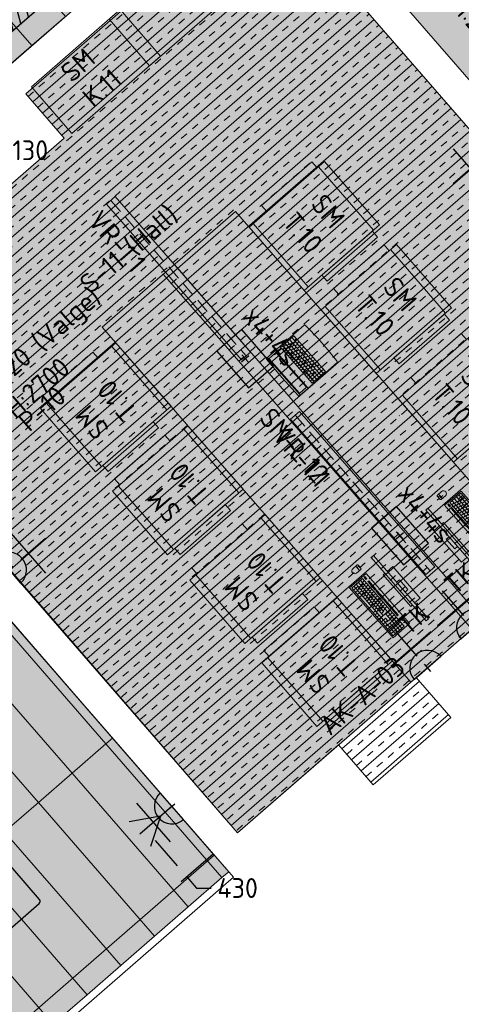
# Model space of a CAD drawing. Header units: millimetres. Extents: x -3074 to 179405, y -22 to 114374.
# Tile 120 of 184: x 151469 to 154473, y 77114 to 83812. Entities that reach past the tile are written whole.
import ezdxf

# ---------------------------------------------------------------- set-up
doc = ezdxf.new("R2010")
doc.units = ezdxf.units.MM
doc.linetypes.add('Dashed', pattern=[10, 5, -5])
doc.linetypes.add('Hidden 100.00_ 50.00', pattern=[150, 100, -50])
doc.layers.get('0').update_dxf_attribs({"true_color": 0x000000})
for name, color, linetype, lineweight, true_color in [('_SA-ELEKTER_dim', 7, 'Continuous', 9, 0x9900cc), ('_SA-ELEKTER_tekst', 7, 'Continuous', 9, 0x9900cc), ('_SA-LAGI', 7, 'Continuous', 9, 0x5b5b5b), ('_SA-LAGI_hatch', 7, 'Continuous', 5, 0x787878), ('_SA-PORAND', 7, 'Continuous', 9, 0x5b5b5b), ('_SA-PORAND_hatch', 254, 'Continuous', 9, 0xbebebe), ('_SA-PORAND_tekst', 7, 'Continuous', 9, 0x5b5b5b), ('_SA-SISUSTUS_kohtkindel', 7, 'Continuous', 15, 0x7f4f3f), ('_SA-SISUSTUS_lahtine', 7, 'Continuous', 18, 0x7f4f3f), ('_SA-SISUSTUS_seadmed', 7, 'Continuous', 13, 0x9900cc), ('_SA-VALGUSTUS', 20, 'Continuous', 13, 0xff3f00), ('_SA-VALGUSTUS_DIM', 240, 'Continuous', 13, 0xff003f)]:
    doc.layers.add(name, color=color, linetype=linetype, lineweight=lineweight, true_color=true_color)
for name, color, linetype, true_color in [('_SA-ELEKTER_pistikupesad', 7, 'Continuous', 0x9900cc), ('_SA-KUJA', 1, 'Continuous', 0xff0000), ('_SA-KUJA_hatch', 7, 'Continuous', 0xffd9d9), ('_SA-LAGI_tekst', 7, 'Continuous', 0x7f4f3f), ('_SA-SEIN_tekst', 250, 'Continuous', 0x333333), ('_SA-SISUSTUS_DIM', 1, 'Continuous', 0xff0000), ('_SA-SISUSTUS_tekst', 7, 'Continuous', 0x7f4f3f)]:
    doc.layers.add(name, color=color, linetype=linetype, true_color=true_color)
doc.styles.add('Arial Regular', font='txt')
doc.styles.add('DIN Pro Light-Light', font='txt')
doc.styles.add('DIN Pro Medium-Medium', font='txt')
doc.dimstyles.new('INP_100_DIM', dxfattribs={"dimtxt": 135, "dimasz": 100, "dimexe": 50, "dimexo": 0.5, "dimgap": 20, "dimtad": 0, "dimtih": 1, "dimtoh": 1, "dimdec": 0, "dimzin": 1, "dimdsep": 46, "dimtxsty": 'DIN Pro Light-Light', "dimcen": 2.5, "dimadec": 1, "dimazin": 1, "dimtfac": 1, "dimtdec": 4, "dimtix": 1, "dimtofl": 0, "dimtmove": 1, "dimatfit": 3, "dimfxl": 1, "dimtolj": 1, "dimtzin": 1, "dimarcsym": 0})
pattern_1 = [(41, (-9.43, -8.2), (-65.605903, 75.47096), [25, -75]), (131, (8.2, -9.43), (-75.47096, -65.605903), [25, -75])]

# ---------------------------------------------------------------- blocks, each defined once
blk = doc.blocks.new('PP_x4+4s')
at = {"color": 0, "linetype": 'ByBlock', "lineweight": -2}
for p, q in [((-33.1, -0.1), (33.1, 0.1)), ((0.1, -33.1), (-0.1, 33.1))]:
    blk.add_line(p, q, dxfattribs=at)
blk.add_lwpolyline([(-165, -112.5), (165, -112.5), (165, 112.5), (-165, 112.5)], close=True, dxfattribs=at)
at = {"color": 0, "linetype": 'ByBlock', "lineweight": -2, "attachment_point": 1}
for s, insert, char_height, width, style in [('x4+4s', (-228.2, 298.1), 135, 1234.918, 'DIN Pro Medium-Medium'), ('x4+2S', (-178.5, 288.9, 0), 0.18, 1.769, 'Arial Regular')]:
    blk.add_mtext(s, dxfattribs=dict(at, insert=insert, char_height=char_height, width=width, style=style))
blk = doc.blocks.new('_SA_EL_Töökoht')
at = {"linetype": 'ByBlock', "lineweight": -2}
blk.add_hatch(color=0, dxfattribs=at).paths.add_polyline_path([(-120.3, 33.1), (120.1, 33.1), (120, 35.7), (119.9, 38.4), (119.7, 41.1), (119.4, 43.8), (119.1, 46.5), (118.8, 49.3), (118.3, 52), (117.8, 54.8), (117.2, 57.5), (116.6, 60.3), (115.9, 63.1), (115.1, 65.8), (114.2, 68.6), (113.3, 71.4), (112.3, 74.1), (111.2, 76.9), (110, 79.6), (108.8, 82.3), (107.5, 85), (106.1, 87.7), (104.7, 90.4), (103.2, 93), (101.6, 95.6), (99.9, 98.1), (98.2, 100.6), (96.4, 103.1), (94.5, 105.6), (92.6, 108), (90.6, 110.3), (88.6, 112.6), (86.5, 114.9), (84.3, 117), (82.1, 119.2), (79.8, 121.3), (77.5, 123.3), (75.1, 125.2), (72.7, 127.1), (70.2, 129), (67.7, 130.7), (65.2, 132.4), (62.6, 134), (60, 135.6), (57.3, 137.1), (54.7, 138.5), (52, 139.8), (49.3, 141.1), (46.5, 142.3), (43.8, 143.4), (41, 144.4), (38.3, 145.4), (35.5, 146.3), (32.7, 147.1), (29.9, 147.9), (27.1, 148.6), (24.4, 149.2), (21.6, 149.7), (18.8, 150.2), (16.1, 150.6), (13.3, 150.9), (10.6, 151.2), (7.9, 151.4), (5.2, 151.6), (2.5, 151.7), (-0.1, 151.7), (-2.8, 151.7), (-5.5, 151.6), (-8.2, 151.4), (-10.9, 151.2), (-13.6, 150.9), (-16.3, 150.6), (-19.1, 150.2), (-21.9, 149.7), (-24.6, 149.2), (-27.4, 148.6), (-30.2, 147.9), (-33, 147.1), (-35.8, 146.3), (-38.5, 145.4), (-41.3, 144.4), (-44.1, 143.4), (-46.8, 142.3), (-49.5, 141.1), (-52.3, 139.8), (-54.9, 138.5), (-57.6, 137.1), (-60.3, 135.6), (-62.9, 134), (-65.4, 132.4), (-68, 130.7), (-70.5, 129), (-73, 127.1), (-75.4, 125.2), (-77.8, 123.3), (-80.1, 121.3), (-82.4, 119.2), (-84.6, 117), (-86.7, 114.9), (-88.9, 112.6), (-90.9, 110.3), (-92.9, 108), (-94.8, 105.6), (-96.7, 103.1), (-98.5, 100.6), (-100.2, 98.1), (-101.8, 95.6), (-103.4, 93), (-105, 90.4), (-106.4, 87.7), (-107.8, 85), (-109.1, 82.3), (-110.3, 79.6), (-111.4, 76.9), (-112.5, 74.1), (-113.5, 71.4), (-114.5, 68.6), (-115.3, 65.8), (-116.1, 63.1), (-116.8, 60.3), (-117.5, 57.5), (-118.1, 54.8), (-118.6, 52), (-119, 49.3), (-119.4, 46.5), (-119.7, 43.8), (-120, 41.1), (-120.1, 38.4), (-120.3, 35.7)], flags=0)
at = {"color": 0, "linetype": 'ByBlock', "lineweight": -2}
for p, q in [((0, 139.1), (0, 361)), ((-180, 205), (180, 205)), ((33.1, 33.1), (-33.1, 33.1)), ((0, 66.1), (0, 0))]:
    blk.add_line(p, q, dxfattribs=at)
blk.add_lwpolyline([(-120.3, 33.1), (120.1, 33.1, 0.986995)], format="xyb", close=True, dxfattribs=at)
at = {"color": 0, "linetype": 'ByBlock', "lineweight": -2, "insert": (42.6, 413.9), "char_height": 135, "width": 725.902, "attachment_point": 1, "style": 'DIN Pro Medium-Medium'}
blk.add_mtext('TK', dxfattribs=at)
blk = doc.blocks.new('SM-T.10')
at = {"color": 0, "linetype": 'ByBlock', "lineweight": -2}
for p, q in [((-285.9, 0), (-285.9, -680)), ((285.9, 0), (-285.9, 0)), ((285.9, 0), (285.9, -680)), ((285.9, -54.1), (-285.9, -54.1)), ((-285.9, -642.8), (285.9, -642.8)), ((-285.9, -680), (285.9, -680))]:
    blk.add_line(p, q, dxfattribs=at)
at = {"color": 0, "lineweight": -2}
blk.add_line((-193.8, -749.9), (-195, -749.9), dxfattribs=at)
at = {"color": 0, "linetype": 'ByBlock', "lineweight": -2}
for points in [[(-340, -520), (-340, -65.6), (-285.9, -65.6), (-285.9, -520)], [(340, -520), (340, -65.6), (285.9, -65.6), (285.9, -520)]]:
    blk.add_lwpolyline(points, close=True, dxfattribs=at)
at = {"color": 0, "linetype": 'ByBlock', "lineweight": -2, "insert": (-15, -136.2), "char_height": 135, "width": 962.918, "attachment_point": 2, "rotation": 359.5198, "style": 'DIN Pro Medium-Medium'}
blk.add_mtext('{\\fDIN Pro;SM}\\P{\\fDIN Pro;T.10}\\P', dxfattribs=at)
blk = doc.blocks.new('PC-ekraan+klaviatuur')
at = {"color": 0, "linetype": 'ByBlock', "lineweight": -2}
for p, q in [((91.3, 377.5), (-20.7, 280.1)), ((28.6, 283.7), (103.3, 348.6)), ((112.3, 277.8), (60.4, 337.5)), ((127.3, 290.8), (75.3, 350.5)), ((386.5, 37.8), (91.3, 377.5)), ((-20.7, 280.1), (274.5, -59.5)), ((82.5, 251.9), (30.6, 311.6)), ((41.6, 268.8), (116.2, 333.6)), ((97.4, 264.9), (45.5, 324.6)), ((54.6, 253.8), (129.2, 318.7)), ((67.5, 238.9), (142.2, 303.8)), ((128.5, 259.2), (158.4, 285.1)), ((169.4, 242.3), (130.5, 287.1)), ((141.5, 244.2), (171.4, 270.2)), ((68.3, 206.8), (74.2, 212)), ((83.8, 220.2), (113.6, 246.2)), ((124.6, 203.4), (85.7, 248.1)), ((96.7, 205.3), (126.6, 231.3)), ((113, 186.7), (187.6, 251.5)), ((128.5, 259.2), (141.5, 244.2)), ((170.5, 210.9), (155.5, 198)), ((157.7, 225.6), (342.7, 12.9)), ((172.7, 238.6), (357.6, 25.8)), ((185.7, 223.6), (200.6, 236.6)), ((187.6, 251.5), (372.5, 38.8)), ((189.9, 188.5), (204.9, 201.5)), ((198.6, 208.7), (213.6, 221.7)), ((211.6, 193.8), (226.5, 206.8)), ((81.3, 191.8), (87.2, 197)), ((97.5, 173.2), (103.4, 178.4)), ((148.4, 114.6), (97.5, 173.2)), ((154.4, 119.8), (103.4, 178.4)), ((110.2, 158.5), (116.2, 163.7)), ((113, 186.7), (297.9, -26.1)), ((122.9, 143.9), (128.9, 149.1)), ((127.9, 199.6), (312.8, -13.1)), ((132.4, 164.3), (147.4, 177.2)), ((135.7, 129.3), (141.6, 134.5)), ((159, 194), (144.1, 181)), ((145.2, 149.6), (160.1, 162.6)), ((155.5, 198), (327.7, -0.1)), ((171.8, 179.3), (156.8, 166.3)), ((157.9, 135), (172.8, 148)), ((183.2, 196.3), (168.3, 183.3)), ((184.5, 164.7), (169.6, 151.7)), ((195.9, 181.7), (181, 168.7)), ((197.2, 150), (182.3, 137.1)), ((208.7, 167), (193.7, 154)), ((209.9, 135.4), (195, 122.4)), ((202.7, 173.9), (217.6, 186.9)), ((221.4, 152.4), (206.5, 139.4)), ((215.4, 159.3), (230.3, 172.2)), ((234.1, 137.7), (219.2, 124.8)), ((228.1, 144.6), (243.1, 157.6)), ((240.9, 130), (255.8, 143)), ((148.4, 114.6), (154.4, 119.8)), ((151.8, 110.7), (157.7, 115.9)), ((202.7, 52.2), (151.8, 110.7)), ((208.6, 57.4), (157.7, 115.9)), ((164.5, 96.1), (170.4, 101.3)), ((170.6, 120.3), (185.5, 133.3)), ((177.2, 81.5), (183.2, 86.7)), ((183.3, 105.7), (198.3, 118.7)), ((189.9, 66.8), (195.9, 72)), ((196.1, 91.1), (211, 104)), ((222.7, 120.8), (207.7, 107.8)), ((208.8, 76.4), (223.7, 89.4)), ((235.4, 106.1), (220.5, 93.1)), ((221.5, 61.8), (236.4, 74.7)), ((246.8, 123.1), (231.9, 110.1)), ((248.1, 91.5), (233.2, 78.5)), ((259.6, 108.5), (244.6, 95.5)), ((260.8, 76.8), (245.9, 63.9)), ((253.6, 115.3), (268.5, 128.3)), ((272.3, 93.8), (257.4, 80.8)), ((266.3, 100.7), (281.2, 113.7)), ((285, 79.2), (270.1, 66.2)), ((279, 86.1), (294, 99)), ((291.8, 71.4), (306.7, 84.4)), ((304.5, 56.8), (319.4, 69.8)), ((318.7, 70.6), (333.6, 83.6)), ((331.6, 55.7), (346.6, 68.7)), ((202.7, 52.2), (208.6, 57.4)), ((206, 48.3), (212, 53.5)), ((256.9, -10.3), (206, 48.3)), ((262.9, -5.1), (212, 53.5)), ((218.8, 33.7), (224.7, 38.9)), ((231.5, 19), (237.5, 24.2)), ((234.2, 47.1), (249.2, 60.1)), ((244.2, 4.4), (250.2, 9.6)), ((247, 32.5), (261.9, 45.5)), ((273.6, 62.2), (258.6, 49.2)), ((259.7, 17.8), (274.6, 30.8)), ((286.3, 47.6), (271.4, 34.6)), ((272.4, 3.2), (287.4, 16.2)), ((274.5, -59.5), (386.5, 37.8)), ((297.7, 64.5), (282.8, 51.6)), ((299, 32.9), (284.1, 19.9)), ((285.2, -11.4), (300.1, 1.5)), ((310.5, 49.9), (295.5, 36.9)), ((311.8, 18.3), (296.8, 5.3)), ((297.9, -26.1), (372.5, 38.8)), ((323.2, 35.2), (308.3, 22.3)), ((317.2, 42.1), (332.1, 55.1)), ((329.9, 27.5), (344.9, 40.5)), ((344.6, 40.8), (359.5, 53.7)), ((256.9, -10.3), (262.9, -5.1)), ((269.7, -24.9), (275.6, -19.7)), ((282.4, -39.5), (269.7, -24.9)), ((288.4, -34.4), (275.6, -19.7)), ((288.4, -34.4), (282.4, -39.5)), ((319.3, -81), (345, -110.5)), ((335.7, -99.9), (322.9, -111))]:
    blk.add_line(p, q, dxfattribs=at)
for points in [[(142.2, 303.8), (90.3, 363.5), (15.6, 298.6), (67.5, 238.9)], [(-149.1, 248), (224.8, -182.2), (239.9, -169.1), (-134, 261.1)], [(94.2, 176.9), (55.3, 221.7), (61.3, 226.9), (100.2, 182.1)], [(109.7, 190.4), (70.8, 235.2), (100.6, 261.1), (139.6, 216.3)], [(-9.7, 49.8), (48, -16.5), (66.7, -0.2), (9, 66.1)]]:
    blk.add_lwpolyline(points, close=True, dxfattribs=at)
for points in [[(169.4, 242.3), (184.4, 255.3), (145.4, 300.1), (130.5, 287.1)], [(-55.6, 140.5), (-93.5, 107.5), (93.5, -107.5), (131.4, -74.6)], [(146.4, -61.5), (158.2, -51.3), (-28.8, 163.8), (-40.5, 153.6)]]:
    blk.add_lwpolyline(points, dxfattribs=at)
blk.add_lwpolyline([(311.4, -87.9), (339.7, -63.3, -1), (365.4, -92.8), (337, -117.4, -0.414214), (328, -116.8), (310.7, -97, -0.414214)], format="xyb", close=True, dxfattribs=at)
for centre in [(16.1, 272.8), (29.1, 257.9), (42.1, 243)]:
    blk.add_circle(centre, 1.98, dxfattribs=at)
blk = doc.blocks.new('_SA pistik(syvistatud) x1')
at = {"linetype": 'ByBlock', "lineweight": -2}
blk.add_hatch(color=0, dxfattribs=at).paths.add_polyline_path([(-80.2, 0), (80, 0), (80, 1.8), (79.9, 3.5), (79.8, 5.3), (79.6, 7.1), (79.4, 9), (79.2, 10.8), (78.9, 12.6), (78.5, 14.5), (78.1, 16.3), (77.7, 18.2), (77.2, 20), (76.7, 21.9), (76.1, 23.7), (75.5, 25.5), (74.8, 27.4), (74.1, 29.2), (73.3, 31), (72.5, 32.8), (71.7, 34.6), (70.7, 36.4), (69.8, 38.2), (68.8, 39.9), (67.7, 41.7), (66.6, 43.4), (65.5, 45), (64.3, 46.7), (63, 48.3), (61.7, 49.9), (60.4, 51.5), (59.1, 53), (57.6, 54.5), (56.2, 56), (54.7, 57.4), (53.2, 58.8), (51.7, 60.1), (50.1, 61.4), (48.5, 62.7), (46.8, 63.9), (45.1, 65.1), (43.4, 66.2), (41.7, 67.3), (40, 68.3), (38.2, 69.3), (36.5, 70.3), (34.7, 71.2), (32.8, 72), (31, 72.8), (29.2, 73.5), (27.4, 74.2), (25.5, 74.9), (23.7, 75.5), (21.8, 76), (19.9, 76.5), (18.1, 77), (16.2, 77.4), (14.4, 77.8), (12.5, 78.1), (10.7, 78.4), (8.9, 78.6), (7.1, 78.8), (5.3, 78.9), (3.5, 79), (1.7, 79.1), (-0.1, 79.1), (-1.9, 79.1), (-3.6, 79), (-5.4, 78.9), (-7.2, 78.8), (-9.1, 78.6), (-10.9, 78.4), (-12.7, 78.1), (-14.6, 77.8), (-16.4, 77.4), (-18.3, 77), (-20.1, 76.5), (-22, 76), (-23.8, 75.5), (-25.7, 74.9), (-27.5, 74.2), (-29.4, 73.5), (-31.2, 72.8), (-33, 72), (-34.8, 71.2), (-36.6, 70.3), (-38.4, 69.3), (-40.2, 68.3), (-41.9, 67.3), (-43.6, 66.2), (-45.3, 65.1), (-47, 63.9), (-48.6, 62.7), (-50.3, 61.4), (-51.8, 60.1), (-53.4, 58.8), (-54.9, 57.4), (-56.4, 56), (-57.8, 54.5), (-59.2, 53), (-60.6, 51.5), (-61.9, 49.9), (-63.2, 48.3), (-64.4, 46.7), (-65.6, 45), (-66.8, 43.4), (-67.9, 41.7), (-69, 39.9), (-70, 38.2), (-70.9, 36.4), (-71.8, 34.6), (-72.7, 32.8), (-73.5, 31), (-74.3, 29.2), (-75, 27.4), (-75.7, 25.5), (-76.3, 23.7), (-76.9, 21.9), (-77.4, 20), (-77.9, 18.2), (-78.3, 16.3), (-78.7, 14.5), (-79.1, 12.6), (-79.4, 10.8), (-79.6, 9), (-79.8, 7.1), (-80, 5.3), (-80.1, 3.5), (-80.2, 1.8)], flags=0)
at = {"color": 0, "linetype": 'ByBlock', "lineweight": -2}
for p, q in [((0, 70.7), (0, 218.6)), ((-120, 114.6), (120, 114.6)), ((0, 22), (0, -22)), ((22, 0), (-22, 0))]:
    blk.add_line(p, q, dxfattribs=at)
blk.add_lwpolyline([(-80.2, 0), (80, 0, 0.986995)], format="xyb", close=True, dxfattribs=at)
blk = doc.blocks.new('laptop')
at = {"color": 0, "linetype": 'Continuous', "lineweight": 5}
for p, q in [((-155, 323.2), (-150.3, 324.5)), ((-155, 9.7), (-155, 323.2)), ((-155, 311.4), (-150.3, 312.7)), ((-150.3, 324.5), (0, 325.7)), ((-150.3, 312.7), (0, 313.9)), ((-140, 309.5), (-143, 308.8)), ((-143, 308.8), (-143, 253.6)), ((140, 309.5), (-140, 309.5)), ((0, 325.7), (150.3, 324.5)), ((0, 313.9), (150.3, 312.7)), ((143, 308.8), (140, 309.5)), ((143, 253.6), (143, 308.8)), ((150.3, 324.5), (155, 323.2)), ((150.3, 312.7), (155, 311.4)), ((155, 323.2), (155, 9.7)), ((-155, 248), (155, 248)), ((-143, 253.6), (-140, 252.9)), ((-140, 252.9), (140, 252.9)), ((140, 252.9), (143, 253.6)), ((-147, 210), (-79, 210)), ((-147, 210), (-147, 194.2)), ((-147, 210), (-79, 210)), ((-147, 194.2), (-79, 194.2)), ((-147, 191.7), (-147, 100)), ((-147, 191.7), (147, 191.7)), ((-130, 210), (-130, 194.2)), ((-129, 191.7), (-129, 100)), ((-113, 210), (-113, 194.2)), ((-96, 210), (-96, 194.2)), ((-96, 191.7), (-96, 173.3)), ((-79, 210), (-79, 194.2)), ((-76.5, 210), (127.5, 210)), ((-76.5, 210), (-76.5, 194.2)), ((-76.5, 210), (-68.8, 210)), ((-76.5, 194.2), (127.5, 194.2)), ((-76.5, 191.7), (-76.5, 173.3)), ((-59.5, 210), (-59.5, 194.2)), ((-57, 191.7), (-57, 173.3)), ((-42.5, 210), (-42.5, 194.2)), ((-37.5, 191.7), (-37.5, 173.3)), ((-25.5, 210), (-25.5, 194.2)), ((-18, 191.7), (-18, 173.3)), ((-8.5, 210), (-8.5, 194.2)), ((1.5, 191.7), (1.5, 173.3)), ((8.5, 210), (8.5, 194.2)), ((21, 191.7), (21, 173.3)), ((25.5, 210), (25.5, 194.2)), ((40.5, 191.7), (40.5, 173.3)), ((42.5, 210), (42.5, 194.2)), ((59.5, 210), (59.5, 194.2)), ((60, 191.7), (60, 173.3)), ((127.5, 210), (71.6, 210)), ((76.5, 210), (76.5, 194.2)), ((79.5, 191.7), (79.5, 173.3)), ((93.5, 210), (93.5, 194.2)), ((99, 191.7), (99, 173.3)), ((110.5, 210), (110.5, 194.2)), ((118.5, 191.7), (118.5, 173.3)), ((127.5, 210), (127.5, 194.2)), ((130, 210), (147, 210)), ((130, 210), (130, 194.2)), ((147, 210), (130, 210)), ((130, 194.2), (147, 194.2)), ((138, 191.7), (138, 173.3)), ((147, 210), (147, 194.2)), ((147, 191.7), (147, 100)), ((-147, 173.3), (147, 173.3)), ((-147, 155), (147, 155)), ((-147, 136.7), (147, 136.7)), ((-109.5, 136.7), (-109.5, 100)), ((-105, 173.3), (-105, 155)), ((-92, 155), (-92, 136.7)), ((-85.5, 173.3), (-85.5, 155)), ((-81.5, 136.7), (-81.5, 118.3)), ((-72.5, 155), (-72.5, 136.7)), ((-66, 173.3), (-66, 155)), ((-62, 136.7), (-62, 118.3)), ((-53, 155), (-53, 136.7)), ((-46.5, 173.3), (-46.5, 155)), ((-42.5, 136.7), (-42.5, 118.3)), ((-33.5, 155), (-33.5, 136.7)), ((-27, 173.3), (-27, 155)), ((-23, 136.7), (-23, 118.3)), ((-14, 155), (-14, 136.7)), ((-7.5, 173.3), (-7.5, 155)), ((-3.5, 136.7), (-3.5, 118.3)), ((5.5, 155), (5.5, 136.7)), ((12, 173.3), (12, 155)), ((16, 136.7), (16, 118.3)), ((25, 155), (25, 136.7)), ((31.5, 173.3), (31.5, 155)), ((35.5, 136.7), (35.5, 118.3)), ((44.5, 155), (44.5, 136.7)), ((51, 173.3), (51, 155)), ((55, 136.7), (55, 118.3)), ((64, 155), (64, 136.7)), ((70.5, 173.3), (70.5, 155)), ((74.5, 136.7), (74.5, 118.3)), ((83.5, 155), (83.5, 136.7)), ((90, 173.3), (90, 155)), ((94, 136.7), (94, 118.3)), ((103, 155), (103, 136.7)), ((109.5, 173.3), (109.5, 155)), ((113.5, 136.7), (113.5, 118.3)), ((122.5, 155), (122.5, 136.7)), ((129, 173.3), (129, 155)), ((-147, 118.3), (147, 118.3)), ((-147, 100), (-90, 100)), ((-90, 118.3), (-90, 100)), ((-87.5, 118.3), (-87.5, 100)), ((-87.5, 100), (147, 100)), ((-68, 118.3), (-68, 100)), ((-48.5, 118.3), (-48.5, 100)), ((-29, 118.3), (-29, 100)), ((-9.5, 118.3), (-9.5, 100)), ((54.5, 118.3), (54.5, 100)), ((74, 118.3), (74, 100)), ((98.3, 118.3), (98.3, 100)), ((122.7, 118.3), (122.7, 100))]:
    blk.add_line(p, q, dxfattribs=at)
for centre, radius, start, end in [((-150, 9.7), 5, 180, 266.41668), ((0, 2405), 2405, 266.41668, 273.58332), ((150, 9.7), 5, 273.58332, 360)]:
    blk.add_arc(centre, radius, start, end, dxfattribs=at)
blk = doc.blocks.new('_SA pistik(syvistatud) x2')
at = {"linetype": 'ByBlock', "lineweight": -2}
blk.add_hatch(color=0, dxfattribs=at).paths.add_polyline_path([(-80.1, 0), (80.1, 0), (80.1, 1.8), (80, 3.5), (79.9, 5.3), (79.7, 7.1), (79.5, 9), (79.3, 10.8), (79, 12.6), (78.6, 14.5), (78.2, 16.3), (77.8, 18.2), (77.3, 20), (76.8, 21.9), (76.2, 23.7), (75.6, 25.5), (74.9, 27.4), (74.2, 29.2), (73.4, 31), (72.6, 32.8), (71.8, 34.6), (70.8, 36.4), (69.9, 38.2), (68.9, 39.9), (67.8, 41.7), (66.7, 43.4), (65.6, 45), (64.4, 46.7), (63.1, 48.3), (61.8, 49.9), (60.5, 51.5), (59.1, 53), (57.7, 54.5), (56.3, 56), (54.8, 57.4), (53.3, 58.8), (51.7, 60.1), (50.2, 61.4), (48.5, 62.7), (46.9, 63.9), (45.2, 65.1), (43.5, 66.2), (41.8, 67.3), (40.1, 68.3), (38.3, 69.3), (36.5, 70.3), (34.7, 71.2), (32.9, 72), (31.1, 72.8), (29.3, 73.5), (27.4, 74.2), (25.6, 74.9), (23.7, 75.5), (21.9, 76), (20, 76.5), (18.2, 77), (16.3, 77.4), (14.5, 77.8), (12.6, 78.1), (10.8, 78.4), (9, 78.6), (7.2, 78.8), (5.3, 78.9), (3.5, 79), (1.8, 79.1), (0, 79.1), (-1.8, 79.1), (-3.5, 79), (-5.3, 78.9), (-7.2, 78.8), (-9, 78.6), (-10.8, 78.4), (-12.6, 78.1), (-14.5, 77.8), (-16.3, 77.4), (-18.2, 77), (-20, 76.5), (-21.9, 76), (-23.7, 75.5), (-25.6, 74.9), (-27.4, 74.2), (-29.3, 73.5), (-31.1, 72.8), (-32.9, 72), (-34.7, 71.2), (-36.5, 70.3), (-38.3, 69.3), (-40.1, 68.3), (-41.8, 67.3), (-43.5, 66.2), (-45.2, 65.1), (-46.9, 63.9), (-48.5, 62.7), (-50.2, 61.4), (-51.7, 60.1), (-53.3, 58.8), (-54.8, 57.4), (-56.3, 56), (-57.7, 54.5), (-59.1, 53), (-60.5, 51.5), (-61.8, 49.9), (-63.1, 48.3), (-64.4, 46.7), (-65.6, 45), (-66.7, 43.4), (-67.8, 41.7), (-68.9, 39.9), (-69.9, 38.2), (-70.8, 36.4), (-71.8, 34.6), (-72.6, 32.8), (-73.4, 31), (-74.2, 29.2), (-74.9, 27.4), (-75.6, 25.5), (-76.2, 23.7), (-76.8, 21.9), (-77.3, 20), (-77.8, 18.2), (-78.2, 16.3), (-78.6, 14.5), (-79, 12.6), (-79.3, 10.8), (-79.5, 9), (-79.7, 7.1), (-79.9, 5.3), (-80, 3.5), (-80.1, 1.8)], flags=0)
at = {"color": 0, "linetype": 'ByBlock', "lineweight": -2}
for p, q in [((0.1, 68.7), (-73.6, 192.2)), ((0.1, 68.7), (73.8, 192.2)), ((116.7, 111.4), (-116.5, 111.4)), ((0.1, 17.9), (0.1, -17.9)), ((17.9, 0), (-17.8, 0))]:
    blk.add_line(p, q, dxfattribs=at)
blk.add_lwpolyline([(-80.1, 0), (80.1, 0, 0.986995)], format="xyb", close=True, dxfattribs=at)
blk = doc.blocks.new('SM-L.12')
at = {"color": 0, "lineweight": -2}
for p, q in [((-1600, -550), (1600, -550)), ((-1600, -650), (1600, -650))]:
    blk.add_line(p, q, dxfattribs=at)
blk.add_lwpolyline([(-1600, -1200), (1600, -1200), (1600, 0), (-1600, 0)], close=True, dxfattribs=at)
at = {"color": 0, "linetype": 'ByBlock', "lineweight": -2, "insert": (-435, -675.1), "char_height": 135, "width": 1664.262, "attachment_point": 1, "style": 'DIN Pro Medium-Medium'}
blk.add_mtext('SM-L.12', dxfattribs=at)
blk = doc.blocks.new('SM-K.2')
at = {"color": 0, "lineweight": -2}
blk.add_lwpolyline([(-700, 10), (-700, -410), (700, -410), (700, 10)], close=True, dxfattribs=at)
at = {"color": 0, "linetype": 'ByBlock', "lineweight": -2, "insert": (-178.7, -18.9), "char_height": 135, "width": 804.098, "attachment_point": 1, "style": 'DIN Pro Medium-Medium'}
blk.add_mtext('{\\fDIN Pro;SM}\\P{\\fDIN Pro;K.2}\\P', dxfattribs=at)
blk = doc.blocks.new('SM-K.11')
at = {"color": 0, "lineweight": -2}
blk.add_lwpolyline([(-308.4, -254.9), (-32.9, -571.9), (570.9, -47), (295.3, 270)], close=True, dxfattribs=at)
at = {"color": 0, "linetype": 'ByBlock', "lineweight": -2, "insert": (-122.4, -131.5), "char_height": 135, "width": 957.541, "attachment_point": 1, "rotation": 41, "style": 'DIN Pro Medium-Medium'}
blk.add_mtext('{\\fDIN Pro;SM}\\P{\\fDIN Pro;K.11}\\P', dxfattribs=at)
blk = doc.blocks.new('*D476')
at = {"layer": '_SA-SISUSTUS_DIM', "color": 0, "lineweight": -2}
for p, q in [((151618.3, 86079.8), (151200.9, 86560)), ((151158.2, 86456.7), (149913.4, 85374.5)), ((148358.3, 84022.7), (149603.1, 85104.8)), ((148667.4, 83514.6), (148250, 83994.8))]:
    blk.add_line(p, q, dxfattribs=at)
at = {"layer": '_SA-SISUSTUS_DIM', "color": 0}
for points in [[(151169.2, 86444.1), (151147.3, 86469.2), (151233.7, 86522.3)], [(148347.3, 84035.3), (148369.2, 84010.1), (148282.8, 83957.1)]]:
    blk.add_solid(points, dxfattribs=at)
at = {"layer": 'Defpoints', "color": 0}
for p in [(151233.7, 86522.3), (151618.6, 86079.4), (148667.7, 83514.2)]:
    blk.add_point(p, dxfattribs=at)
at = {"layer": '_SA-SISUSTUS_DIM', "color": 0, "insert": (149758.2, 85239.7), "char_height": 135, "attachment_point": 5, "style": 'DIN Pro Light-Light'}
blk.add_mtext('\\A1;3910', dxfattribs=at)
blk = doc.blocks.new('*D535')
at = {"layer": '_SA-ELEKTER_dim', "color": 0, "lineweight": -2}
for p, q in [((152503.4, 78460.9), (152286.4, 78272.2)), ((152389.7, 78229.6), (152540.5, 78056.2)), ((152785.3, 78136.5), (152568.3, 77947.9)), ((152606.1, 77980.7), (152671.7, 77905.2)), ((152671.7, 77905.2), (152771.7, 77905.2))]:
    blk.add_line(p, q, dxfattribs=at)
at = {"layer": '_SA-ELEKTER_dim', "color": 0}
for points in [[(152402.3, 78240.5), (152377.2, 78218.6), (152324.1, 78305)], [(152527.9, 78045.3), (152553.1, 78067.1), (152606.1, 77980.7)]]:
    blk.add_solid(points, dxfattribs=at)
at = {"layer": 'Defpoints', "color": 0}
for p in [(152503.8, 78461.2), (152785.7, 78136.9), (152606.1, 77980.7)]:
    blk.add_point(p, dxfattribs=at)
at = {"layer": '_SA-ELEKTER_dim', "color": 0, "insert": (152951.8, 77905.2), "char_height": 135, "attachment_point": 5, "style": 'DIN Pro Light-Light'}
blk.add_mtext('\\A1;430', dxfattribs=at)
blk = doc.blocks.new('*D620')
at = {"layer": '_SA-VALGUSTUS_DIM', "color": 0, "lineweight": -2}
for p, q in [((151185.7, 82858.3), (151261.2, 82923.9)), ((151261.2, 82923.9), (151361.2, 82923.9)), ((151027.3, 82888.2), (151143, 82755)), ((150929.1, 82802.9), (151044.9, 82669.7)), ((150936.6, 82641.8), (150861.2, 82576.2))]:
    blk.add_line(p, q, dxfattribs=at)
at = {"layer": '_SA-VALGUSTUS_DIM', "color": 0}
for points in [[(151174.8, 82870.9), (151196.6, 82845.7), (151110.2, 82792.7)], [(150947.6, 82629.2), (150925.7, 82654.4), (151012.1, 82707.4)]]:
    blk.add_solid(points, dxfattribs=at)
at = {"layer": 'Defpoints', "color": 0}
for p in [(151026.9, 82888.5), (150928.8, 82803.2), (151110.2, 82792.7)]:
    blk.add_point(p, dxfattribs=at)
at = {"layer": '_SA-VALGUSTUS_DIM', "color": 0, "insert": (151541.2, 82923.9), "char_height": 135, "attachment_point": 5, "style": 'DIN Pro Light-Light'}
blk.add_mtext('\\A1;130', dxfattribs=at)
blk = doc.blocks.new('VR-1.1')
at = {"color": 0, "linetype": 'Hidden 100.00_ 50.00', "lineweight": -2}
blk.add_line((97, -19), (1499, -19), dxfattribs=at)
at = {"color": 0, "lineweight": -2}
blk.add_lwpolyline([(97, -59), (97, 21), (1499, 21), (1499, -59)], close=True, dxfattribs=at)
at = {"color": 0, "lineweight": -2, "insert": (97, -102.5), "char_height": 135, "width": 1330.82, "attachment_point": 1, "style": 'DIN Pro Medium-Medium'}
blk.add_mtext('VR-1.1', dxfattribs=at)
blk = doc.blocks.new('AV_Epson-EB710Ui_Top')
at = {"color": 0}
for p, q in [((-246, 518), (246, 518)), ((-246, 511.7), (-246, 518)), ((-246, 81.3), (-246, 511.7)), ((246, 518), (246, 511.7)), ((246, 81.3), (246, 511.7)), ((-70, 336.7), (70, 336.7)), ((-70, 336.7), (-70, 240.6)), ((70, 336.7), (70, 240.6)), ((246, 273.1), (246, 272.9)), ((-80, 240.6), (80, 240.6)), ((-80, 240.6), (-80, 37.6)), ((80, 240.6), (80, 37.6)), ((-246, 81), (-246, 81.3)), ((-80, 81), (-246, 81)), ((246, 81), (80, 81)), ((-233, 37.6), (-253, 37.6)), ((-253, 37.6), (-253, 0)), ((-233, 0), (-253, 0)), ((233, 37.6), (-233, 37.6)), ((233, 0), (-233, 0)), ((253, 37.6), (233, 37.6)), ((253, 37.6), (253, 0)), ((253, 0), (233, 0))]:
    blk.add_line(p, q, dxfattribs=at)
at = {"color": 0, "linetype": 'Dashed'}
for q in [(-968.8, -100), (-718.8, -100), (968.8, -100), (718.8, -100)]:
    blk.add_line((0, 464.8), q, dxfattribs=at)
at = {"color": 0, "extrusion": (-1.25285e-28, -1.25285e-28, -1)}
blk.add_circle((0, 446.4), 6.45, dxfattribs=at)
at = {"color": 0, "extrusion": (6.26424e-29, -6.26424e-29, -1)}
blk.add_circle((207.1, 177.9), 6.45, dxfattribs=at)
at = {"color": 0, "extrusion": (6.26424e-29, 6.26424e-29, -1)}
blk.add_circle((-207.1, 177.9), 6.45, dxfattribs=at)
at = {"color": 0, "insert": (-233.7, 486.7), "char_height": 35, "width": 476.23, "attachment_point": 1, "style": 'DIN Pro Medium-Medium'}
blk.add_mtext('{\\fDIN Pro;Epson}\\P{\\fDIN Pro;EB-710Ui}', dxfattribs=at)

msp = doc.modelspace()

# ---------------------------------------------------------------- hatches: boundary and pattern name
at = {"layer": '_SA-KUJA_hatch'}
h = msp.add_hatch(dxfattribs=at)
h.set_pattern_fill('Hatch1', color=256, scale=500, angle=285, style=0, pattern_type=2)
h.set_pattern_definition([(285, (0, 0), (60.370364, 16.17619), [])])
h.paths.add_polyline_path([(130480.3, 69056.5), (130480.3, 55146.1), (131580.2, 55146.1), (131580.2, 61307.5), (132780.2, 61920), (132780.2, 55146.1), (132890, 55146.1), (132880, 53721.5), (129100, 53721.5), (129100, 55146.1), (129280.3, 55146.1), (129280.3, 69056.5), (122910, 69056.5), (122910, 70256.5), (134083.2, 70256.5), (168131.4, 99854.1), (168609.9, 100270.1), (164958.9, 104473.2), (165864.5, 105260.5), (170389.6, 100054.9), (169907.3, 99635.6), (169928.7, 99607.7), (169019.7, 98824.4), (168916.1, 98946.2), (134531.9, 69056.5)], flags=0)
at = {"layer": '_SA-LAGI_hatch'}
h = msp.add_hatch(dxfattribs=at)
h.set_pattern_fill('Plus', color=256, scale=200, angle=41, style=0, pattern_type=2)
h.set_pattern_definition([(41, (-18.87, -16.4), (-131.2118, 150.94192), [50, -150]), (131, (16.4, -18.87), (-150.94192, -131.2118), [50, -150])])
h.paths.add_polyline_path([(162278.7, 92961.1), (165539.3, 89210.2), (162958.2, 86966.4), (159697.6, 90717.3), (149531.7, 81880.2), (152792.3, 78129.3), (150543.2, 76174.3), (147282.6, 79925.2), (140165.8, 73738.6), (138919.3, 75172.6), (167837.4, 100178.2), (168319.5, 100597.3), (168613.9, 100853.4), (168818.5, 101031), (169475.1, 101601.8), (170656, 100243.3)], flags=0)
h = msp.add_hatch(dxfattribs=at)
h.set_pattern_fill('Plus', color=256, scale=100, angle=41, style=0, pattern_type=2)
h.set_pattern_definition(pattern_1)
h.paths.add_polyline_path([(153276, 84843.6), (156385.7, 81266.3), (162483.7, 86567.2), (162785.6, 86829.6), (162523.2, 87131.5), (159675.9, 90407)], flags=0)
h.paths.add_polyline_path([(156665.5, 82834.5), (154867.6, 84902.5), (159501.3, 88930.8), (161299.1, 86862.8)], flags=0)
h = msp.add_hatch(dxfattribs=at)
h.set_pattern_fill('Plus', color=256, scale=100, angle=41, style=0, pattern_type=2)
h.set_pattern_definition(pattern_1)
h.paths.add_polyline_path([(149842, 81858.5), (151125, 82973.8), (151387.5, 82671.9), (151772.4, 83006.5), (151509.9, 83308.4), (153109.9, 84699.3), (156219.6, 81121.9), (152951.7, 78281.2)], flags=0)
at = {"layer": '_SA-PORAND_hatch', "true_color": 0xfffce7}
msp.add_hatch(color=7, dxfattribs=at).paths.add_polyline_path([(153276, 84843.6), (156385.7, 81266.3), (156597, 81450), (153487.3, 85027.3)], flags=0)
at = {"layer": '_SA-PORAND_hatch', "true_color": 0xbebebe}
h = msp.add_hatch(dxfattribs=at)
h.set_pattern_fill('HatchDash', color=9, scale=400, angle=41, style=0, pattern_type=2)
h.set_pattern_definition([(41, (0, 0), (-65.605903, 75.47096), []), (41, (-32.8, 37.74), (-65.605903, 75.47096), [50, -50])])
h.paths.add_polyline_path([(151387.5, 82671.9), (151772.4, 83006.5), (151509.9, 83308.4), (153109.9, 84699.3), (156219.6, 81121.9), (156455.8, 80850.2), (155927.5, 80391), (155691.3, 80662.7), (155117.8, 80164.1), (155353.9, 79892.4), (154825.6, 79433.2), (154589.5, 79704.8), (154166.8, 79337.5), (154403, 79065.8), (153874.7, 78606.5), (153638.5, 78878.2), (152951.7, 78281.2), (149849.6, 81865.1), (151125, 82973.8)], flags=0)
at = {"layer": '_SA-PORAND_hatch', "true_color": 0xdcdcdc}
for points in [[(151780.2, 83834.8), (151189.7, 84514.1), (150960.3, 84314.6), (151550.7, 83635.4)], [(151550.7, 83635.4), (150960.3, 84314.6), (150730.8, 84115.2), (151321.3, 83435.9)], [(152055, 78885), (151265.1, 79793.6), (151035.6, 79594.2), (151825.5, 78685.5)], [(152386, 77577.4), (151596.1, 78486.1), (151366.7, 78286.6), (152156.6, 77378)], [(151927.1, 77178.5), (151137.2, 78087.2), (150907.8, 77887.7), (151697.7, 76979.1)]]:
    msp.add_hatch(color=254, dxfattribs=at).paths.add_polyline_path(points, flags=0)
at = {"layer": '_SA-PORAND_hatch', "true_color": 0xebebeb}
for points in [[(152100.8, 78924.8), (151310.9, 79833.5), (151265.1, 79793.6), (152055, 78885)], [(152844.9, 77976.3), (152055, 78885), (151825.5, 78685.5), (152615.4, 77776.8)], [(152615.4, 77776.8), (151825.5, 78685.5), (151596.1, 78486.1), (152386, 77577.4)], [(152156.6, 77378), (151366.7, 78286.6), (151137.2, 78087.2), (151927.1, 77178.5)]]:
    msp.add_hatch(color=7, dxfattribs=at).paths.add_polyline_path(points, flags=0)
at = {"layer": '_SA-PORAND_hatch', "true_color": 0xfafafa}
for points in [[(151825.5, 78685.5), (151035.6, 79594.2), (150806.2, 79394.7), (151596.1, 78486.1)], [(151596.1, 78486.1), (150806.2, 79394.7), (150576.8, 79195.3), (151366.7, 78286.6)], [(152890.7, 78016.1), (152100.8, 78924.8), (152055, 78885), (152844.9, 77976.3)], [(151697.7, 76979.1), (150907.8, 77887.7), (150678.4, 77688.3), (151468.3, 76779.6)]]:
    msp.add_hatch(color=7, dxfattribs=at).paths.add_polyline_path(points, flags=0)

# ---------------------------------------------------------------- linework, layer by layer
at = {"layer": '_SA-KUJA', "color": 1, "true_color": 0xff0000}
msp.add_lwpolyline([(130480.3, 55146.1), (130480.3, 69056.5), (134531.9, 69056.5), (168918.7, 98948.5), (168916.1, 98946.2), (169019.7, 98824.4), (169928.7, 99607.7), (169907.3, 99635.6), (170389.6, 100054.9), (165864.5, 105260.5), (164958.9, 104473.2), (168609.9, 100270.1), (134083.2, 70256.5), (122910, 70256.5), (122910, 69056.5), (129280.3, 69056.5), (129280.3, 55146.1)], dxfattribs=at)
at = {"layer": '_SA-LAGI'}
for points in [[(153276, 84843.6), (156385.7, 81266.3), (162785.6, 86829.6), (162523.2, 87131.5), (159675.9, 90407)], [(149842, 81858.5), (151125, 82973.8), (151387.5, 82671.9), (151772.4, 83006.5), (151509.9, 83308.4), (153109.9, 84699.3), (156219.6, 81121.9), (152951.7, 78281.2)]]:
    msp.add_lwpolyline(points, close=True, dxfattribs=at)
at = {"layer": '_SA-LAGI_hatch'}
msp.add_lwpolyline([(162278.7, 92961.1), (165539.3, 89210.2), (162958.2, 86966.4), (159697.6, 90717.3), (149531.7, 81880.2), (152792.3, 78129.3), (150543.2, 76174.3), (147282.6, 79925.2), (140165.8, 73738.6), (138919.3, 75172.6), (167771.7, 100253.6), (167561.6, 100494.4), (168543.2, 101347.7), (165453.1, 104902.4), (166109.5, 105473.5), (170656, 100243.3)], close=True, dxfattribs=at)
at = {"layer": '_SA-PORAND'}
msp.add_lwpolyline([(153509, 85337.7), (149531.7, 81880.2), (152923.5, 77978.4), (150674.5, 76023.3)], dxfattribs=at)
for points in [[(151387.5, 82671.9), (151772.4, 83006.5), (151509.9, 83308.4), (153109.9, 84699.3), (156219.6, 81121.9), (156455.8, 80850.2), (155927.5, 80391), (155691.3, 80662.7), (155117.8, 80164.1), (155353.9, 79892.4), (154825.6, 79433.2), (154589.5, 79704.8), (154166.8, 79337.5), (154403, 79065.8), (153874.7, 78606.5), (153638.5, 78878.2), (152951.7, 78281.2), (149849.6, 81865.1), (151125, 82973.8)], [(151780.2, 83834.8), (151189.7, 84514.1), (150960.3, 84314.6), (151550.7, 83635.4)], [(151550.7, 83635.4), (150960.3, 84314.6), (150730.8, 84115.2), (151321.3, 83435.9)], [(152055, 78885), (151265.1, 79793.6), (151035.6, 79594.2), (151825.5, 78685.5)], [(152100.8, 78924.8), (151310.9, 79833.5), (151265.1, 79793.6), (152055, 78885)], [(151825.5, 78685.5), (151035.6, 79594.2), (150806.2, 79394.7), (151596.1, 78486.1)], [(151596.1, 78486.1), (150806.2, 79394.7), (150576.8, 79195.3), (151366.7, 78286.6)], [(152890.7, 78016.1), (152100.8, 78924.8), (152055, 78885), (152844.9, 77976.3)], [(152844.9, 77976.3), (152055, 78885), (151825.5, 78685.5), (152615.4, 77776.8)], [(152615.4, 77776.8), (151825.5, 78685.5), (151596.1, 78486.1), (152386, 77577.4)], [(152386, 77577.4), (151596.1, 78486.1), (151366.7, 78286.6), (152156.6, 77378)], [(152156.6, 77378), (151366.7, 78286.6), (151137.2, 78087.2), (151927.1, 77178.5)], [(151927.1, 77178.5), (151137.2, 78087.2), (150907.8, 77887.7), (151697.7, 76979.1)], [(151697.7, 76979.1), (150907.8, 77887.7), (150678.4, 77688.3), (151468.3, 76779.6)]]:
    msp.add_lwpolyline(points, close=True, dxfattribs=at)
at = {"layer": '_SA-SISUSTUS_kohtkindel'}
msp.add_lwpolyline([(156672.5, 81515.6), (153562.7, 85092.9), (153276, 84843.6), (156385.7, 81266.3)], close=True, dxfattribs=at)
at = {"layer": '_SA-SISUSTUS_lahtine', "color": 0, "lineweight": -2}
msp.add_lwpolyline([(151239.8, 77484.7), (151602, 77799.6, 0.414214), (151604, 77827.8), (151224.3, 78264.6, 0.414214), (151196.1, 78266.6), (150833.8, 77951.7, 0.414214), (150831.9, 77923.5), (151211.6, 77486.7, 0.414214)], format="xyb", close=True, dxfattribs=at)

# ---------------------------------------------------------------- block references
at = {"layer": '_SA-ELEKTER_pistikupesad', "yscale": 1.5, "zscale": 1.5}
for name, p, xscale, rotation in [('_SA pistik(syvistatud) x1', (154664.8, 82910.6), -1.5, 131.0000018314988), ('_SA pistik(syvistatud) x1', (151396.9, 80069.9), 1.5, 311.0000018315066), ('_SA pistik(syvistatud) x2', (152503.9, 78461.1), 1.5, 131.0000018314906)]:
    msp.add_blockref(name, p, dxfattribs=dict(at, xscale=xscale, rotation=rotation))
at = {"layer": '_SA-ELEKTER_pistikupesad'}
for name, p, rotation in [('PP_x4+4s', (153002.8, 81506.8), 311.0000000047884), ('PP_x4+4s', (154056.1, 80302), 311.0000000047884), ('_SA_EL_Töökoht', (154581.7, 79654.3), 41.02616048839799), ('_SA_EL_Töökoht', (154264, 79378.1), 41.02616048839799)]:
    msp.add_blockref(name, p, dxfattribs=dict(at, rotation=rotation))
at = {"layer": '_SA-SISUSTUS_lahtine'}
for name, p, rotation in [('SM-K.2', (152611.8, 84266.3), 40.99999990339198), ('SM-T.10', (153730, 82631.5), 311.0000000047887), ('SM-L.12', (153986.1, 81300.4), 311.000000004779), ('SM-T.10', (154220, 82067.8), 311.0000000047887), ('SM-T.10', (154745.4, 81463.4), 311.0000000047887), ('SM-T.10', (151798, 80951.9), 131.0000000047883), ('SM-T.10', (152287.9, 80388.3), 131.0000000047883), ('SM-T.10', (155235.3, 80899.8), 311.0000000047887), ('SM-T.10', (152813.3, 79783.9), 131.0000000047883), ('SM-T.10', (153303.3, 79220.3), 131.0000000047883)]:
    msp.add_blockref(name, p, dxfattribs=dict(at, rotation=rotation))
msp.add_blockref('SM-K.11', (151857.1, 83610.2), dxfattribs=at)
at = {"layer": '_SA-SISUSTUS_seadmed'}
for name, p, rotation in [('AV_Epson-EB710Ui_Top', (154412.3, 84115.5), 310.9999945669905), ('PC-ekraan+klaviatuur', (154100.1, 79984.7), 179.9990637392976)]:
    msp.add_blockref(name, p, dxfattribs=dict(at, rotation=rotation))
at = {"layer": '_SA-SISUSTUS_seadmed', "xscale": 1.1, "yscale": 1.1, "zscale": 1.1, "rotation": 131.4217467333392}
msp.add_blockref('laptop', (153524.3, 81613.9), dxfattribs=at)
at = {"layer": '_SA-SISUSTUS_seadmed', "xscale": -0.9999999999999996, "rotation": 262.0000000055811}
msp.add_blockref('PC-ekraan+klaviatuur', (154380.5, 80228.4), dxfattribs=at)
at = {"layer": '_SA-VALGUSTUS', "rotation": 311.0000000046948}
for p in [(152040.1, 82668.4), (153293, 81207.1)]:
    msp.add_blockref('VR-1.1', p, dxfattribs=at)

# ---------------------------------------------------------------- texts
at = {"layer": '_SA-ELEKTER_tekst', "insert": (154494, 83991.1), "char_height": 135, "width": 1397.213, "attachment_point": 1, "rotation": 311, "style": 'DIN Pro Light-Light'}
msp.add_mtext('H:2000', dxfattribs=at)
at = {"layer": '_SA-LAGI_tekst', "insert": (151203.9, 81362.2), "char_height": 135, "width": 2289.836, "attachment_point": 1, "rotation": 41, "style": 'DIN Pro Medium-Medium'}
msp.add_mtext('{\\fDIN Pro;L-20 (Valge)}\\P{\\fDIN Pro;H:2700}\\P', dxfattribs=at)
at = {"layer": '_SA-PORAND_tekst', "insert": (151446, 81104.1), "char_height": 135, "width": 1047.541, "attachment_point": 1, "rotation": 41, "style": 'DIN Pro Medium-Medium'}
msp.add_mtext('P-10', dxfattribs=at)
at = {"layer": '_SA-SEIN_tekst', "insert": (151863.1, 82041.9), "char_height": 135, "width": 2050.82, "attachment_point": 1, "rotation": 40.62388, "style": 'DIN Pro Medium-Medium'}
msp.add_mtext('S-11 (Hall)', dxfattribs=at)
at = {"layer": '_SA-SISUSTUS_tekst', "insert": (153491.9, 79037.7), "char_height": 135, "width": 1693.77, "attachment_point": 1, "rotation": 40.98654, "style": 'DIN Pro Medium-Medium'}
msp.add_mtext('AK-A-03', dxfattribs=at)

# ---------------------------------------------------------------- dimensions: what is measured, and where the dimension line sits
at = {"layer": '_SA-ELEKTER_dim'}
dim = msp.add_linear_dim(base=(152606.1, 77980.7), p1=(152503.8, 78461.2), p2=(152785.7, 78136.9), angle=311, dimstyle='INP_100_DIM', override={"dimtxt": 135, "dimasz": 100, "dimexe": 50, "dimexo": 0.5, "dimgap": 20, "dimdec": 0, "dimzin": 1, "dimtxsty": 'DIN Pro Light-Light', "dimsah": 0, "dimcen": 2.5, "dimadec": 1, "dimazin": 1, "dimtix": 0, "dimtmove": 0, "dimtzin": 1}, dxfattribs=at)
dim.commit()
dim.dimension.update_dxf_attribs({"geometry": '*D535', "text_midpoint": (152951.8, 77905.2)})
at = {"layer": '_SA-SISUSTUS_DIM'}
dim = msp.add_linear_dim(base=(151233.7, 86522.3), p1=(148667.7, 83514.2), p2=(151618.6, 86079.4), angle=41, dimstyle='INP_100_DIM', override={"dimtxt": 135, "dimasz": 100, "dimexe": 50, "dimexo": 0.5, "dimgap": 20, "dimdec": 0, "dimzin": 1, "dimtxsty": 'DIN Pro Light-Light', "dimsah": 0, "dimcen": 2.5, "dimadec": 1, "dimazin": 1, "dimtix": 0, "dimtmove": 0, "dimtzin": 1}, dxfattribs=at)
dim.commit()
dim.dimension.update_dxf_attribs({"geometry": '*D476', "text_midpoint": (149758.2, 85239.7)})
at = {"layer": '_SA-VALGUSTUS_DIM'}
dim = msp.add_linear_dim(base=(151110.2, 82792.7), p1=(150928.8, 82803.2), p2=(151026.9, 82888.5), angle=41, dimstyle='INP_100_DIM', override={"dimtxt": 135, "dimasz": 100, "dimexe": 50, "dimexo": 0.5, "dimgap": 20, "dimdec": 0, "dimzin": 1, "dimtxsty": 'DIN Pro Light-Light', "dimsah": 0, "dimcen": 2.5, "dimadec": 1, "dimazin": 1, "dimtix": 0, "dimtmove": 0, "dimtzin": 1}, dxfattribs=at)
dim.commit()
dim.dimension.update_dxf_attribs({"geometry": '*D620', "text_midpoint": (151541.2, 82923.9)})

doc.saveas('drawing.dxf')
